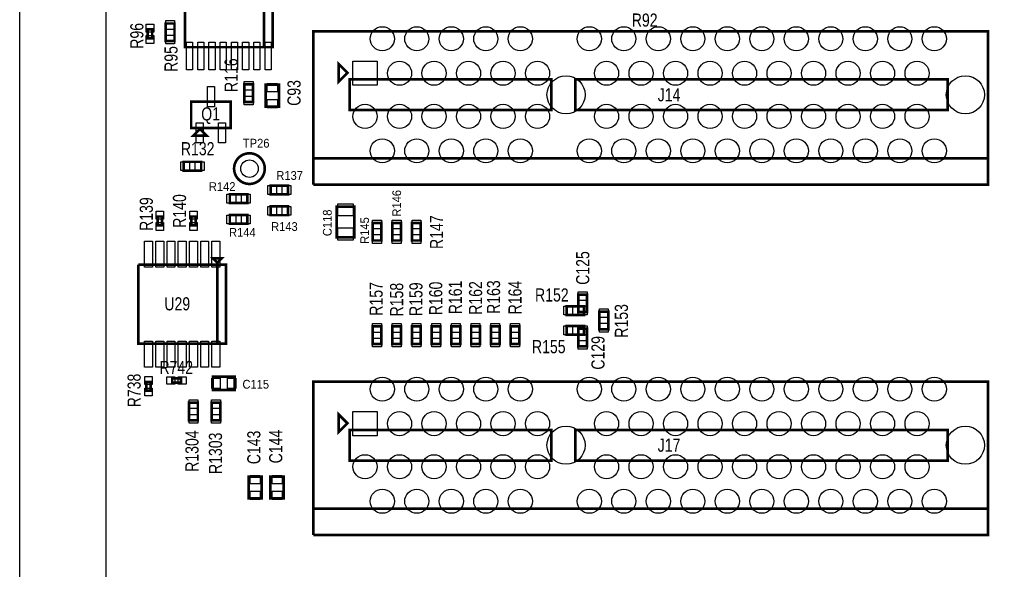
# Model space of a CAD drawing. Extents: x -197 to 9597, y -1478 to 7719.
# Tile 24 of 40: x -197 to 2050, y 5047 to 6302. Entities that reach past the tile are written whole.
import ezdxf
from ezdxf.enums import TextEntityAlignment as Align

# ---------------------------------------------------------------- set-up
doc = ezdxf.new("R2010")
doc.units = 0
for name, color, linetype in [('BG_OUTLINE', 95, 'CONTINUOUS'), ('PG_ASSEMBLY_TOP', 120, 'CONTINUOUS'), ('PIN_TOP', 140, 'CONTINUOUS'), ('RD_ASSEMBLY_TOP', 120, 'CONTINUOUS')]:
    doc.layers.add(name, color=color, linetype=linetype)

msp = doc.modelspace()

# ---------------------------------------------------------------- linework, layer by layer
at = {"layer": 'BG_OUTLINE'}
msp.add_lwpolyline([(0, 0), (-196.846, 0), (-196.846, 7500), (0, 7500)], close=True, dxfattribs=at)
msp.add_lwpolyline([(9400, 7500), (725.901, 7500), (706.22, 7480.315), (706.216, 7480.315), (706.216, 7437.008, -0.988005), (670.791, 7436.583), (670.791, 7480.311), (651.102, 7500), (538.897, 7500), (519.212, 7480.315), (519.212, 7437.008, -1.029501), (483.807, 7438.04), (483.807, 7480.288), (464.094, 7500), (0, 7500), (0, 0), (7079.094, 0)], format="xyb", dxfattribs=at)
at = {"layer": 'PG_ASSEMBLY_TOP', "const_width": 6}
for points in [[(360.488, 6239.591), (360.488, 6419.591), (180.488, 6419.591)], [(180.488, 6419.591), (180.488, 6239.591), (380.488, 6239.591), (380.488, 6419.591), (360.488, 6419.591), (360.488, 6239.591)], [(156.488, 6253.591), (156.488, 6293.591), (136.488, 6293.591), (136.488, 6253.591), (156.488, 6253.591)], [(95.488, 6280.047), (95.488, 6260.047), (105.488, 6260.047), (105.488, 6280.047), (95.488, 6280.047)], [(473.216, 5925.788), (473.216, 6275.788), (2013.216, 6275.788), (2013.216, 5985.788), (473.216, 5985.788)], [(531.248, 6200.788), (531.248, 6160.788), (551.248, 6180.788), (531.248, 6200.788)], [(335.728, 6114.551), (335.728, 6154.551), (315.728, 6154.551), (315.728, 6114.551), (335.728, 6114.551)], [(556.248, 6095.788), (1016.248, 6095.788), (1016.248, 6165.788), (556.248, 6165.788), (556.248, 6095.788)], [(1071.248, 6165.788), (1921.248, 6165.788), (1921.248, 6095.788), (1071.248, 6095.788), (1071.248, 6165.788)], [(364.756, 6153.981), (364.756, 6103.981), (394.756, 6103.981), (394.756, 6153.981), (364.756, 6153.981)], [(194.488, 6115.213), (284.488, 6115.213), (284.488, 6055.213), (194.488, 6055.213), (194.488, 6115.213)], [(214.488, 6052.713), (199.488, 6037.713), (229.488, 6037.713), (214.488, 6052.713)], [(177.362, 5957.748), (217.362, 5957.748), (217.362, 5977.748), (177.362, 5977.748), (177.362, 5957.748)], [(473.216, 5985.788), (2013.216, 5985.788), (2013.216, 5925.788), (473.216, 5925.788)], [(415.712, 5923.355), (375.712, 5923.355), (375.712, 5903.355), (415.712, 5903.355), (415.712, 5923.355)], [(322.712, 5903.67), (282.712, 5903.67), (282.712, 5883.67), (322.712, 5883.67), (322.712, 5903.67)], [(415.712, 5875.985), (375.712, 5875.985), (375.712, 5855.985), (415.712, 5855.985), (415.712, 5875.985)], [(526.787, 5875.591), (526.787, 5805.591), (566.787, 5805.591), (566.787, 5875.591), (526.787, 5875.591)], [(117.909, 5852.914), (117.909, 5832.914), (127.909, 5832.914), (127.909, 5852.914), (117.909, 5852.914)], [(194.681, 5852.914), (194.681, 5832.914), (204.681, 5832.914), (204.681, 5852.914), (194.681, 5852.914)], [(322.712, 5856.299), (282.712, 5856.299), (282.712, 5836.299), (322.712, 5836.299), (322.712, 5856.299)], [(608.559, 5838.138), (608.559, 5798.138), (628.559, 5798.138), (628.559, 5838.138), (608.559, 5838.138)], [(673.559, 5798.138), (673.559, 5838.138), (653.559, 5838.138), (653.559, 5798.138), (673.559, 5798.138)], [(718.559, 5798.138), (718.559, 5838.138), (698.559, 5838.138), (698.559, 5798.138), (718.559, 5798.138)], [(254.09, 5747.729), (264.09, 5757.729), (244.09, 5757.729), (254.09, 5747.729)], [(74.09, 5742.729), (74.09, 5562.729), (274.09, 5562.729), (274.09, 5742.729), (254.09, 5742.729), (254.09, 5562.729)], [(254.09, 5562.729), (254.09, 5742.729), (74.09, 5742.729)], [(1077.893, 5674.685), (1077.893, 5634.685), (1097.893, 5634.685), (1097.893, 5674.685), (1077.893, 5674.685)], [(1091.358, 5648.15), (1051.358, 5648.15), (1051.358, 5628.15), (1091.358, 5628.15), (1091.358, 5648.15)], [(1146.358, 5595.65), (1146.358, 5635.65), (1126.358, 5635.65), (1126.358, 5595.65), (1146.358, 5595.65)], [(628.559, 5561.862), (628.559, 5601.862), (608.559, 5601.862), (608.559, 5561.862), (628.559, 5561.862)], [(653.559, 5601.862), (653.559, 5561.862), (673.559, 5561.862), (673.559, 5601.862), (653.559, 5601.862)], [(698.559, 5601.862), (698.559, 5561.862), (718.559, 5561.862), (718.559, 5601.862), (698.559, 5601.862)], [(763.559, 5561.862), (763.559, 5601.862), (743.559, 5601.862), (743.559, 5561.862), (763.559, 5561.862)], [(788.559, 5601.862), (788.559, 5561.862), (808.559, 5561.862), (808.559, 5601.862), (788.559, 5601.862)], [(853.559, 5561.862), (853.559, 5601.862), (833.559, 5601.862), (833.559, 5561.862), (853.559, 5561.862)], [(898.559, 5561.862), (898.559, 5601.862), (878.559, 5601.862), (878.559, 5561.862), (898.559, 5561.862)], [(943.559, 5561.862), (943.559, 5601.862), (923.559, 5601.862), (923.559, 5561.862), (943.559, 5561.862)], [(1091.358, 5603.15), (1051.358, 5603.15), (1051.358, 5583.15), (1091.358, 5583.15), (1091.358, 5603.15)], [(1097.893, 5556.614), (1097.893, 5596.614), (1077.893, 5596.614), (1077.893, 5556.614), (1097.893, 5556.614)], [(151.098, 5473.374), (171.098, 5473.374), (171.098, 5483.374), (151.098, 5483.374), (151.098, 5473.374)], [(293.972, 5487.051), (243.972, 5487.051), (243.972, 5457.051), (293.972, 5457.051), (293.972, 5487.051)], [(102.319, 5455.382), (102.319, 5475.382), (92.319, 5475.382), (92.319, 5455.382), (102.319, 5455.382)], [(473.216, 5125.788), (473.216, 5475.788), (2013.216, 5475.788), (2013.216, 5185.788), (473.216, 5185.788)], [(189.681, 5427.709), (189.681, 5387.709), (209.681, 5387.709), (209.681, 5427.709), (189.681, 5427.709)], [(241.09, 5427.709), (241.09, 5387.709), (261.09, 5387.709), (261.09, 5427.709), (241.09, 5427.709)], [(531.248, 5400.788), (531.248, 5360.788), (551.248, 5380.788), (531.248, 5400.788)], [(556.248, 5295.788), (1016.248, 5295.788), (1016.248, 5365.788), (556.248, 5365.788), (556.248, 5295.788)], [(1071.248, 5365.788), (1921.248, 5365.788), (1921.248, 5295.788), (1071.248, 5295.788), (1071.248, 5365.788)], [(325.488, 5259.292), (325.488, 5209.292), (355.488, 5209.292), (355.488, 5259.292), (325.488, 5259.292)], [(375.488, 5259.292), (375.488, 5209.292), (405.488, 5209.292), (405.488, 5259.292), (375.488, 5259.292)], [(473.216, 5185.788), (2013.216, 5185.788), (2013.216, 5125.788), (473.216, 5125.788)]]:
    msp.add_lwpolyline(points, dxfattribs=at)
msp.add_lwpolyline([(362.488, 5962.292, 0.999993), (292.488, 5962.289, 1.000007), (362.488, 5962.292)], format="xyb", dxfattribs=at)
at = {"layer": 'PIN_TOP'}
for points in [[(91.988, 6292.039), (108.988, 6292.039), (108.988, 6274.039), (91.988, 6274.039)], [(156.488, 6280.126), (136.488, 6280.126), (136.488, 6300.126), (156.488, 6300.126)], [(91.988, 6266.055), (108.988, 6266.055), (108.988, 6248.055), (91.988, 6248.055)], [(156.488, 6247.056), (136.488, 6247.056), (136.488, 6267.056), (156.488, 6267.056)], [(183.921, 6250.855), (197.921, 6250.855), (197.921, 6187.855), (183.921, 6187.855)], [(209.512, 6250.855), (223.512, 6250.855), (223.512, 6187.855), (209.512, 6187.855)], [(235.102, 6250.855), (249.102, 6250.855), (249.102, 6187.855), (235.102, 6187.855)], [(260.693, 6250.855), (274.693, 6250.855), (274.693, 6187.855), (260.693, 6187.855)], [(286.283, 6250.855), (300.283, 6250.855), (300.283, 6187.855), (286.283, 6187.855)], [(311.874, 6250.855), (325.874, 6250.855), (325.874, 6187.855), (311.874, 6187.855)], [(337.464, 6250.855), (351.464, 6250.855), (351.464, 6187.855), (337.464, 6187.855)], [(363.055, 6250.855), (377.055, 6250.855), (377.055, 6187.855), (363.055, 6187.855)], [(563.826, 6152.5), (563.826, 6207.5), (618.826, 6207.5), (618.826, 6152.5)], [(335.728, 6141.086), (315.728, 6141.086), (315.728, 6161.086), (335.728, 6161.086)], [(231.488, 6103.552), (231.488, 6149.552), (247.488, 6149.552), (247.488, 6103.552)], [(368.256, 6156.591), (391.256, 6156.591), (391.256, 6137.591), (368.256, 6137.591)], [(335.728, 6108.016), (315.728, 6108.016), (315.728, 6128.016), (335.728, 6128.016)], [(368.256, 6120.371), (391.256, 6120.371), (391.256, 6101.371), (368.256, 6101.371)], [(205.897, 6020.874), (205.897, 6066.874), (221.897, 6066.874), (221.897, 6020.874)], [(257.079, 6020.874), (257.079, 6066.874), (273.079, 6066.874), (273.079, 6020.874)], [(170.827, 5957.748), (170.827, 5977.748), (190.827, 5977.748), (190.827, 5957.748)], [(203.897, 5957.748), (203.897, 5977.748), (223.897, 5977.748), (223.897, 5957.748)], [(389.177, 5923.355), (389.177, 5903.355), (369.177, 5903.355), (369.177, 5923.355)], [(422.247, 5923.355), (422.247, 5903.355), (402.247, 5903.355), (402.247, 5923.355)], [(296.177, 5903.67), (296.177, 5883.67), (276.177, 5883.67), (276.177, 5903.67)], [(329.247, 5903.67), (329.247, 5883.67), (309.247, 5883.67), (309.247, 5903.67)], [(389.177, 5875.985), (389.177, 5855.985), (369.177, 5855.985), (369.177, 5875.985)], [(422.247, 5875.985), (422.247, 5855.985), (402.247, 5855.985), (402.247, 5875.985)], [(529.287, 5882.15), (564.287, 5882.15), (564.287, 5854.15), (529.287, 5854.15)], [(114.409, 5864.906), (131.409, 5864.906), (131.409, 5846.906), (114.409, 5846.906)], [(191.181, 5864.906), (208.181, 5864.906), (208.181, 5846.906), (191.181, 5846.906)], [(296.177, 5856.299), (296.177, 5836.299), (276.177, 5836.299), (276.177, 5856.299)], [(329.247, 5856.299), (329.247, 5836.299), (309.247, 5836.299), (309.247, 5856.299)], [(608.559, 5844.673), (628.559, 5844.673), (628.559, 5824.673), (608.559, 5824.673)], [(673.559, 5824.673), (653.559, 5824.673), (653.559, 5844.673), (673.559, 5844.673)], [(718.559, 5824.673), (698.559, 5824.673), (698.559, 5844.673), (718.559, 5844.673)], [(114.409, 5838.922), (131.409, 5838.922), (131.409, 5820.922), (114.409, 5820.922)], [(191.181, 5838.922), (208.181, 5838.922), (208.181, 5820.922), (191.181, 5820.922)], [(529.287, 5827.032), (564.287, 5827.032), (564.287, 5799.032), (529.287, 5799.032)], [(608.559, 5811.603), (628.559, 5811.603), (628.559, 5791.603), (608.559, 5791.603)], [(673.559, 5791.603), (653.559, 5791.603), (653.559, 5811.603), (673.559, 5811.603)], [(718.559, 5791.603), (698.559, 5791.603), (698.559, 5811.603), (718.559, 5811.603)], [(88.318, 5796.402), (106.318, 5796.402), (106.318, 5737.402), (88.318, 5737.402)], [(113.909, 5796.402), (131.909, 5796.402), (131.909, 5737.402), (113.909, 5737.402)], [(139.499, 5796.402), (157.499, 5796.402), (157.499, 5737.402), (139.499, 5737.402)], [(165.09, 5796.402), (183.09, 5796.402), (183.09, 5737.402), (165.09, 5737.402)], [(190.681, 5796.402), (208.681, 5796.402), (208.681, 5737.402), (190.681, 5737.402)], [(216.271, 5796.402), (234.271, 5796.402), (234.271, 5737.402), (216.271, 5737.402)], [(241.862, 5796.402), (259.862, 5796.402), (259.862, 5737.402), (241.862, 5737.402)], [(1077.893, 5681.22), (1097.893, 5681.22), (1097.893, 5661.22), (1077.893, 5661.22)], [(1064.823, 5648.15), (1064.823, 5628.15), (1044.823, 5628.15), (1044.823, 5648.15)], [(1077.893, 5648.15), (1097.893, 5648.15), (1097.893, 5628.15), (1077.893, 5628.15)], [(1097.893, 5648.15), (1097.893, 5628.15), (1077.893, 5628.15), (1077.893, 5648.15)], [(1146.358, 5622.185), (1126.358, 5622.185), (1126.358, 5642.185), (1146.358, 5642.185)], [(628.559, 5588.397), (608.559, 5588.397), (608.559, 5608.397), (628.559, 5608.397)], [(653.559, 5608.397), (673.559, 5608.397), (673.559, 5588.397), (653.559, 5588.397)], [(698.559, 5608.397), (718.559, 5608.397), (718.559, 5588.397), (698.559, 5588.397)], [(763.559, 5588.397), (743.559, 5588.397), (743.559, 5608.397), (763.559, 5608.397)], [(788.559, 5608.397), (808.559, 5608.397), (808.559, 5588.397), (788.559, 5588.397)], [(853.559, 5588.397), (833.559, 5588.397), (833.559, 5608.397), (853.559, 5608.397)], [(898.559, 5588.397), (878.559, 5588.397), (878.559, 5608.397), (898.559, 5608.397)], [(943.559, 5588.397), (923.559, 5588.397), (923.559, 5608.397), (943.559, 5608.397)], [(1064.823, 5603.15), (1064.823, 5583.15), (1044.823, 5583.15), (1044.823, 5603.15)], [(1097.893, 5603.15), (1097.893, 5583.15), (1077.893, 5583.15), (1077.893, 5603.15)], [(1097.893, 5583.149), (1077.893, 5583.149), (1077.893, 5603.149), (1097.893, 5603.149)], [(1146.358, 5589.115), (1126.358, 5589.115), (1126.358, 5609.115), (1146.358, 5609.115)], [(628.559, 5555.327), (608.559, 5555.327), (608.559, 5575.327), (628.559, 5575.327)], [(653.559, 5575.327), (673.559, 5575.327), (673.559, 5555.327), (653.559, 5555.327)], [(698.559, 5575.327), (718.559, 5575.327), (718.559, 5555.327), (698.559, 5555.327)], [(763.559, 5555.327), (743.559, 5555.327), (743.559, 5575.327), (763.559, 5575.327)], [(788.559, 5575.327), (808.559, 5575.327), (808.559, 5555.327), (788.559, 5555.327)], [(853.559, 5555.327), (833.559, 5555.327), (833.559, 5575.327), (853.559, 5575.327)], [(898.559, 5555.327), (878.559, 5555.327), (878.559, 5575.327), (898.559, 5575.327)], [(943.559, 5555.327), (923.559, 5555.327), (923.559, 5575.327), (943.559, 5575.327)], [(88.318, 5568.056), (106.318, 5568.056), (106.318, 5509.056), (88.318, 5509.056)], [(113.909, 5568.056), (131.909, 5568.056), (131.909, 5509.056), (113.909, 5509.056)], [(139.499, 5568.056), (157.499, 5568.056), (157.499, 5509.056), (139.499, 5509.056)], [(165.09, 5568.056), (183.09, 5568.056), (183.09, 5509.056), (165.09, 5509.056)], [(190.681, 5568.056), (208.681, 5568.056), (208.681, 5509.056), (190.681, 5509.056)], [(216.271, 5568.056), (234.271, 5568.056), (234.271, 5509.056), (216.271, 5509.056)], [(241.862, 5568.056), (259.862, 5568.056), (259.862, 5509.056), (241.862, 5509.056)], [(1097.893, 5550.079), (1077.893, 5550.079), (1077.893, 5570.079), (1097.893, 5570.079)], [(105.819, 5469.374), (88.819, 5469.374), (88.819, 5487.374), (105.819, 5487.374)], [(139.106, 5469.874), (139.106, 5486.874), (157.106, 5486.874), (157.106, 5469.874)], [(165.09, 5469.874), (165.09, 5486.874), (183.09, 5486.874), (183.09, 5469.874)], [(260.362, 5483.551), (260.362, 5460.551), (241.362, 5460.551), (241.362, 5483.551)], [(296.582, 5483.551), (296.582, 5460.551), (277.582, 5460.551), (277.582, 5483.551)], [(105.819, 5443.39), (88.819, 5443.39), (88.819, 5461.39), (105.819, 5461.39)], [(189.681, 5434.244), (209.681, 5434.244), (209.681, 5414.244), (189.681, 5414.244)], [(241.09, 5434.244), (261.09, 5434.244), (261.09, 5414.244), (241.09, 5414.244)], [(189.681, 5401.174), (209.681, 5401.174), (209.681, 5381.174), (189.681, 5381.174)], [(241.09, 5401.174), (261.09, 5401.174), (261.09, 5381.174), (241.09, 5381.174)], [(563.826, 5352.5), (563.826, 5407.5), (618.826, 5407.5), (618.826, 5352.5)], [(328.988, 5261.902), (351.988, 5261.902), (351.988, 5242.902), (328.988, 5242.902)], [(378.988, 5261.902), (401.988, 5261.902), (401.988, 5242.902), (378.988, 5242.902)], [(328.988, 5225.682), (351.988, 5225.682), (351.988, 5206.682), (328.988, 5206.682)], [(378.988, 5225.682), (401.988, 5225.682), (401.988, 5206.682), (378.988, 5206.682)]]:
    msp.add_lwpolyline(points, close=True, dxfattribs=at)
for centre, radius in [((630.696, 6258.74), 27.5), ((709.436, 6258.74), 27.5), ((788.176, 6258.74), 27.5), ((866.917, 6258.74), 27.5), ((945.657, 6258.74), 27.5), ((1103.137, 6258.74), 27.5), ((1181.877, 6258.74), 27.5), ((1260.617, 6258.74), 27.5), ((1339.357, 6258.74), 27.5), ((1418.098, 6258.74), 27.5), ((1496.838, 6258.74), 27.5), ((1575.578, 6258.74), 27.5), ((1654.314, 6258.74), 27.5), ((1733.054, 6258.74), 27.5), ((1811.795, 6258.74), 27.5), ((1890.535, 6258.74), 27.5), ((670.066, 6180), 27.5), ((748.806, 6180), 27.5), ((827.546, 6180), 27.5), ((906.287, 6180), 27.5), ((985.027, 6180), 27.5), ((1142.507, 6180), 27.5), ((1221.247, 6180), 27.5), ((1299.987, 6180), 27.5), ((1378.728, 6180), 27.5), ((1457.468, 6180), 27.5), ((1536.208, 6180), 27.5), ((1614.944, 6180), 27.5), ((1693.684, 6180), 27.5), ((1772.424, 6180), 27.5), ((1851.165, 6180), 27.5), ((1049.987, 6130.787), 43.5), ((1961.401, 6130.787), 43.5), ((591.326, 6081.575), 27.5), ((670.066, 6081.575), 27.5), ((748.806, 6081.575), 27.5), ((827.546, 6081.575), 27.5), ((906.287, 6081.575), 27.5), ((985.027, 6081.575), 27.5), ((1142.507, 6081.575), 27.5), ((1221.247, 6081.575), 27.5), ((1299.987, 6081.575), 27.5), ((1378.728, 6081.575), 27.5), ((1457.468, 6081.575), 27.5), ((1536.208, 6081.575), 27.5), ((1614.944, 6081.575), 27.5), ((1693.684, 6081.575), 27.5), ((1772.424, 6081.575), 27.5), ((1851.165, 6081.575), 27.5), ((630.696, 6002.835), 27.5), ((709.436, 6002.835), 27.5), ((788.176, 6002.835), 27.5), ((866.917, 6002.835), 27.5), ((945.657, 6002.835), 27.5), ((1103.137, 6002.835), 27.5), ((1181.877, 6002.835), 27.5), ((1260.617, 6002.835), 27.5), ((1339.357, 6002.835), 27.5), ((1418.098, 6002.835), 27.5), ((1496.838, 6002.835), 27.5), ((1575.578, 6002.835), 27.5), ((1654.314, 6002.835), 27.5), ((1733.054, 6002.835), 27.5), ((1811.795, 6002.835), 27.5), ((1890.535, 6002.835), 27.5), ((327.488, 5962.292), 20), ((630.696, 5458.74), 27.5), ((709.436, 5458.74), 27.5), ((788.176, 5458.74), 27.5), ((866.917, 5458.74), 27.5), ((945.657, 5458.74), 27.5), ((1103.137, 5458.74), 27.5), ((1181.877, 5458.74), 27.5), ((1260.617, 5458.74), 27.5), ((1339.357, 5458.74), 27.5), ((1418.098, 5458.74), 27.5), ((1496.838, 5458.74), 27.5), ((1575.578, 5458.74), 27.5), ((1654.314, 5458.74), 27.5), ((1733.054, 5458.74), 27.5), ((1811.795, 5458.74), 27.5), ((1890.535, 5458.74), 27.5), ((670.066, 5380), 27.5), ((748.806, 5380), 27.5), ((827.546, 5380), 27.5), ((906.287, 5380), 27.5), ((985.027, 5380), 27.5), ((1142.507, 5380), 27.5), ((1221.247, 5380), 27.5), ((1299.987, 5380), 27.5), ((1378.728, 5380), 27.5), ((1457.468, 5380), 27.5), ((1536.208, 5380), 27.5), ((1614.944, 5380), 27.5), ((1693.684, 5380), 27.5), ((1772.424, 5380), 27.5), ((1851.165, 5380), 27.5), ((1049.987, 5330.787), 43.5), ((1961.401, 5330.787), 43.5), ((591.326, 5281.575), 27.5), ((670.066, 5281.575), 27.5), ((748.806, 5281.575), 27.5), ((827.546, 5281.575), 27.5), ((906.287, 5281.575), 27.5), ((985.027, 5281.575), 27.5), ((1142.507, 5281.575), 27.5), ((1221.247, 5281.575), 27.5), ((1299.987, 5281.575), 27.5), ((1378.728, 5281.575), 27.5), ((1457.468, 5281.575), 27.5), ((1536.208, 5281.575), 27.5), ((1614.944, 5281.575), 27.5), ((1693.684, 5281.575), 27.5), ((1772.424, 5281.575), 27.5), ((1851.165, 5281.575), 27.5), ((630.696, 5202.835), 27.5), ((709.436, 5202.835), 27.5), ((788.176, 5202.835), 27.5), ((866.917, 5202.835), 27.5), ((945.657, 5202.835), 27.5), ((1103.137, 5202.835), 27.5), ((1181.877, 5202.835), 27.5), ((1260.617, 5202.835), 27.5), ((1339.357, 5202.835), 27.5), ((1418.098, 5202.835), 27.5), ((1496.838, 5202.835), 27.5), ((1575.578, 5202.835), 27.5), ((1654.314, 5202.835), 27.5), ((1733.054, 5202.835), 27.5), ((1811.795, 5202.835), 27.5), ((1890.535, 5202.835), 27.5)]:
    msp.add_circle(centre, radius, dxfattribs=at)

# ---------------------------------------------------------------- texts
at = {"layer": 'RD_ASSEMBLY_TOP'}
for s, height, width, p in [('R92', 30, 0.8, (1229.488, 6286.422)), ('R132', 30, 0.8, (209.362, 5992.748)), ('R137', 20, 0.95, (419.263, 5936.646)), ('R142', 20, 0.95, (265.263, 5911.331)), ('R144', 20, 0.95, (311.263, 5806.701)), ('R143', 20, 0.95, (407.263, 5820.016)), ('R152', 30, 0.8, (1017.618, 5658.851)), ('U29', 30, 0.8, (162.76, 5638.603)), ('R155', 30, 0.8, (1010.618, 5540.851)), ('C115', 20, 0.95, (341.937, 5459.949))]:
    msp.add_text(s, height=height, dxfattribs=dict(at, width=width)).set_placement(p, align=Align.CENTER)
at = {"layer": 'RD_ASSEMBLY_TOP', "width": 0.8}
for s, p in [('R96', (85.488, 6235.953)), ('R139', (107.086, 5820.051)), ('R140', (182.854, 5827.087)), ('R738', (79.319, 5417.382))]:
    msp.add_text(s, height=30, rotation=90, dxfattribs=at).set_placement(p)
at = {"layer": 'RD_ASSEMBLY_TOP'}
for s, height, width, p in [('R95', 30, 0.8, (163.488, 6212.591)), ('R116', 30, 0.8, (300.728, 6175.551)), ('C93', 30, 0.8, (444.22, 6135.02)), ('R146', 20, 0.95, (673.559, 5883.138)), ('C118', 20, 0.95, (515.189, 5838.41)), ('R145', 20, 0.95, (600.417, 5820.862)), ('R147', 30, 0.8, (769.559, 5817.138)), ('C125', 30, 0.8, (1103.082, 5735.315)), ('R157', 30, 0.8, (631.559, 5664.862)), ('R158', 30, 0.8, (678.417, 5663.138)), ('R159', 30, 0.8, (722.417, 5664.138)), ('R160', 30, 0.8, (767.559, 5665.862)), ('R161', 30, 0.8, (812.417, 5668.138)), ('R162', 30, 0.8, (858.559, 5666.862)), ('R163', 30, 0.8, (899.559, 5668.862)), ('R164', 30, 0.8, (948.559, 5667.862)), ('R153', 30, 0.8, (1191.358, 5614.65)), ('C129', 30, 0.8, (1137.893, 5541.614)), ('R1304', 30, 0.8, (211.295, 5317.292)), ('R1303', 30, 0.8, (264.886, 5312.292)), ('C143', 30, 0.8, (352.488, 5325.709)), ('C144', 30, 0.8, (402.488, 5327.709))]:
    msp.add_text(s, height=height, rotation=90, dxfattribs=dict(at, width=width)).set_placement(p, align=Align.CENTER)
for s, height, width, p in [('J14', 30, 0.8, (1259.248, 6115.788)), ('Q1', 30, 0.8, (217.488, 6072.213)), ('TP26', 20, 0.95, (312.488, 6010.292)), ('R742', 30, 0.8, (122.098, 5493.374)), ('J17', 30, 0.8, (1259.248, 5315.788))]:
    msp.add_text(s, height=height, dxfattribs=dict(at, width=width)).set_placement(p)

doc.saveas('drawing.dxf')
